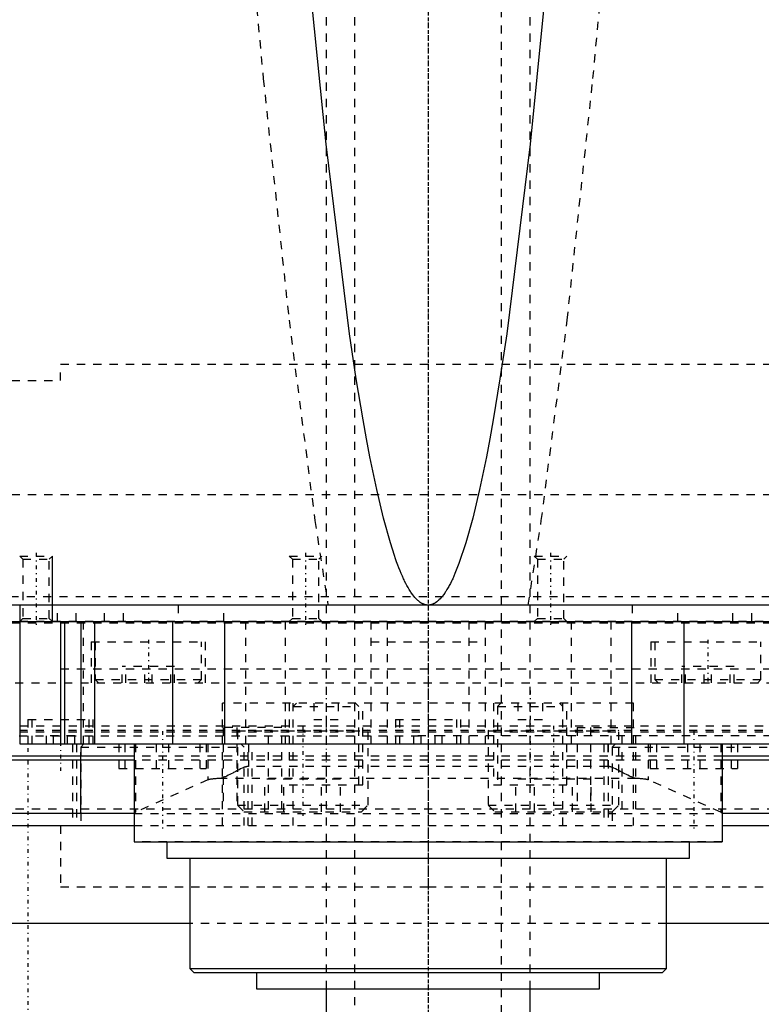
# Model space of a CAD drawing. Extents: x -125 to 125, y -82 to 428.
# Tile 3 of 11: x -50 to 41, y -14 to 106. Entities that reach past the tile are written whole.
import ezdxf

# ---------------------------------------------------------------- set-up
doc = ezdxf.new("R2010")
doc.units = 0
doc.linetypes.add('CENTER', pattern=[1.5, 0.45, -0.5, 0.05, -0.5])
doc.linetypes.add('DASHED', pattern=[2, 1, -1])
for name, color, linetype in [('AM_0', 7, 'CONTINUOUS'), ('AM_10', 7, 'CONTINUOUS'), ('AM_3', 7, 'DASHED'), ('AM_7', 7, 'CENTER')]:
    doc.layers.add(name, color=color, linetype=linetype)

msp = doc.modelspace()

# ---------------------------------------------------------------- linework, layer by layer
at = {"layer": 'AM_0', "color": 7, "linetype": 'CONTINUOUS'}
for p, q in [((79, 34.5), (-79, 34.5)), ((-50, 34.5), (-50, 17.5)), ((-78.5, 32.5), (78.5, 32.5)), ((-45, 32.5), (-45, 17.5)), ((-44.5, 32.5), (-44.5, 17.5)), ((-42.5, 32.5), (-42.5, 17.5)), ((-40.83, 32.5), (-40.83, 17.5)), ((-31.31, 32.5), (-31.31, 17.5)), ((-24.92, 32.5), (-24.92, 17.5)), ((24.92, 32.5), (24.92, 17.5)), ((31.31, 32.5), (31.31, 17.5)), ((-50, 17.5), (50, 17.5)), ((-36, 17.5), (-36, 5.5)), ((36, 17.5), (36, 5.5)), ((-36, 16), (-60, 16)), ((60, 16), (36, 16)), ((-36, 15.5), (-60, 15.5)), ((-42.5, 9), (-42.5, 15.5)), ((60, 15.5), (36, 15.5)), ((-36, 9), (-52.5, 9)), ((52.5, 9), (36, 9)), ((-68.3, 7.5), (-36, 7.5)), ((36, 7.5), (68.3, 7.5)), ((-36, 5.5), (36, 5.5)), ((-32, 5.5), (-32, 3.5)), ((32, 3.5), (32, 5.5)), ((-32, 3.5), (32, 3.5)), ((-29.17, 3.5), (-29.17, -10)), ((29.18, -10), (29.18, 3.5)), ((-29.17, -4.5), (-65.59, -4.5)), ((65.59, -4.5), (29.18, -4.5)), ((-29.17, -10), (-28.67, -10.5)), ((-29.17, -10), (29.18, -10)), ((-28.67, -10.5), (28.68, -10.5)), ((-21, -10.5), (-21, -12.5)), ((21, -12.5), (21, -10.5)), ((28.68, -10.5), (29.18, -10)), ((-21, -12.5), (21, -12.5)), ((-12.5, -12.5), (-12.5, -17.5)), ((12.5, -17.5), (12.5, -12.5))]:
    msp.add_line(p, q, dxfattribs=at)
for points in [[(0, 34.5, 0), (-0.01, 34.5, 0), (-0.04, 34.5, 0), (-0.06, 34.5, 0), (-0.07, 34.5, 0), (-0.08, 34.5, 0), (-0.11, 34.5, 0), (-0.13, 34.51, 0), (-0.15, 34.51, 0), (-0.18, 34.51, 0), (-0.2, 34.51, 0), (-0.21, 34.52, 0), (-0.22, 34.52, 0), (-0.25, 34.52, 0), (-0.27, 34.53, 0), (-0.29, 34.53, 0), (-0.32, 34.54, 0), (-0.34, 34.54, 0), (-0.35, 34.54, 0), (-0.36, 34.55, 0), (-0.39, 34.55, 0), (-0.41, 34.56, 0), (-0.42, 34.56, 0), (-0.43, 34.57, 0), (-0.46, 34.57, 0), (-0.48, 34.58, 0), (-0.49, 34.59, 0), (-0.5, 34.59, 0), (-0.53, 34.6, 0), (-0.55, 34.61, 0), (-0.57, 34.62, 0), (-0.6, 34.63, 0), (-0.62, 34.64, 0), (-0.63, 34.64, 0), (-0.64, 34.65, 0), (-0.67, 34.66, 0), (-0.69, 34.67, 0), (-0.71, 34.68, 0), (-0.74, 34.69, 0), (-0.76, 34.71, 0), (-0.77, 34.71, 0), (-0.78, 34.72, 0), (-0.81, 34.73, 0), (-0.83, 34.74, 0), (-0.85, 34.76, 0), (-0.88, 34.77, 0), (-0.9, 34.79, 0), (-0.91, 34.8, 0), (-0.92, 34.8, 0), (-0.95, 34.82, 0), (-0.97, 34.83, 0), (-1.05, 34.89, 0), (-1.19, 35.01, 0), (-1.26, 35.07, 0), (-1.33, 35.13, 0), (-1.47, 35.27, 0), (-1.61, 35.43, 0), (-1.75, 35.59, 0), (-1.89, 35.78, 0), (-2.03, 35.97, 0), (-2.1, 36.07, 0), (-2.17, 36.18, 0), (-2.31, 36.41, 0), (-2.45, 36.64, 0), (-2.52, 36.77, 0), (-2.59, 36.89, 0), (-2.73, 37.16, 0), (-2.87, 37.44, 0), (-2.94, 37.59, 0), (-3.01, 37.73, 0), (-3.15, 38.04, 0), (-3.29, 38.36, 0), (-3.43, 38.7, 0), (-3.57, 39.05, 0), (-3.71, 39.41, 0), (-3.78, 39.6, 0), (-3.85, 39.79, 0), (-3.99, 40.18, 0), (-4.13, 40.59, 0), (-4.62, 42.12, 0), (-5.46, 45.14, 0), (-6.29, 48.66, 0), (-7.13, 52.68, 0), (-7.54, 54.88, 0), (-7.96, 57.2, 0), (-8.79, 62.22, 0), (-9.62, 67.74, 0), (-12.5, 90.94, 0), (-14.95, 115.63, 0)], [(14.95, 115.63, 0), (12.5, 90.94, 0), (9.62, 67.74, 0), (8.79, 62.22, 0), (7.96, 57.2, 0), (7.54, 54.88, 0), (7.13, 52.68, 0), (6.29, 48.66, 0), (5.46, 45.14, 0), (4.62, 42.12, 0), (3.78, 39.6, 0), (3.29, 38.36, 0), (3.15, 38.04, 0), (3.01, 37.73, 0), (2.94, 37.59, 0), (2.87, 37.44, 0), (2.73, 37.16, 0), (2.59, 36.89, 0), (2.52, 36.77, 0), (2.45, 36.64, 0), (2.31, 36.41, 0), (2.17, 36.18, 0), (2.1, 36.07, 0), (2.03, 35.97, 0), (1.89, 35.78, 0), (1.75, 35.59, 0), (1.61, 35.43, 0), (1.47, 35.27, 0), (1.33, 35.13, 0), (1.26, 35.07, 0), (1.19, 35.01, 0), (1.05, 34.89, 0), (0.91, 34.8, 0), (0.83, 34.74, 0), (0.81, 34.73, 0), (0.78, 34.72, 0), (0.77, 34.71, 0), (0.76, 34.71, 0), (0.74, 34.69, 0), (0.71, 34.68, 0), (0.69, 34.67, 0), (0.67, 34.66, 0), (0.64, 34.65, 0), (0.63, 34.64, 0), (0.62, 34.64, 0), (0.6, 34.63, 0), (0.57, 34.62, 0), (0.55, 34.61, 0), (0.53, 34.6, 0), (0.5, 34.59, 0), (0.49, 34.59, 0), (0.48, 34.58, 0), (0.46, 34.57, 0), (0.43, 34.57, 0), (0.42, 34.56, 0), (0.41, 34.56, 0), (0.39, 34.55, 0), (0.36, 34.55, 0), (0.35, 34.54, 0), (0.34, 34.54, 0), (0.32, 34.54, 0), (0.29, 34.53, 0), (0.27, 34.53, 0), (0.25, 34.52, 0), (0.22, 34.52, 0), (0.21, 34.52, 0), (0.2, 34.51, 0), (0.18, 34.51, 0), (0.15, 34.51, 0), (0.13, 34.51, 0), (0.11, 34.5, 0), (0.08, 34.5, 0), (0.07, 34.5, 0), (0.06, 34.5, 0), (0.04, 34.5, 0), (0.01, 34.5, 0), (0, 34.5, 0)]]:
    msp.add_polyline3d(points, dxfattribs=at)
at = {"layer": 'AM_10', "color": 7, "linetype": 'CONTINUOUS'}
msp.add_line((-46, 32.5), (-46, 40.5), dxfattribs=at)
at = {"layer": 'AM_3', "color": 6, "linetype": 'DASHED'}
for p, q in [((-9, 360.5), (-9, -59.5)), ((9, -59.5), (9, 360.5)), ((-12.5, 222.5), (-12.5, -12.5)), ((12.5, -12.5), (12.5, 222.5)), ((-45, 62), (-45, 64)), ((-45, 64), (45, 64)), ((-65, 62), (-45, 62)), ((100, 48), (-100, 48)), ((-50, 40.5), (-49.62, 40.12)), ((-50, 40.5), (-46, 40.5)), ((-49.62, 40.12), (-49.62, 32.88)), ((-49.62, 40.12), (-46.38, 40.12)), ((-46.38, 40.12), (-46, 40.5)), ((-46.38, 32.88), (-46.38, 40.12)), ((-17, 40.5), (-16.62, 40.12)), ((-17, 40.5), (-13, 40.5)), ((-16.62, 40.12), (-16.62, 32.88)), ((-16.62, 40.12), (-13.38, 40.12)), ((-13.38, 40.12), (-13, 40.5)), ((-13.38, 32.88), (-13.38, 40.12)), ((13, 40.5), (13.38, 40.12)), ((13, 40.5), (17, 40.5)), ((13.38, 40.12), (13.38, 32.88)), ((13.38, 40.12), (16.62, 40.12)), ((16.62, 40.12), (17, 40.5)), ((16.62, 32.88), (16.62, 40.12)), ((77.86, 35.5), (-77.86, 35.5)), ((-45.38, 32.5), (-45.38, 34.5)), ((-43.08, 32.5), (-43.08, 34.5)), ((-39.62, 32.5), (-39.62, 34.5)), ((-37.31, 32.5), (-37.31, 34.5)), ((-30.58, 34.5), (-30.58, 32.5)), ((-25, 32.5), (-25, 34.5)), ((25, 34.5), (25, 32.5)), ((30.58, 32.5), (30.58, 34.5)), ((37.31, 32.5), (37.31, 34.5)), ((39.62, 32.5), (39.62, 34.5)), ((-49.62, 32.88), (-50, 32.5)), ((-49.62, 32.88), (-46.38, 32.88)), ((-46, 32.5), (-46.38, 32.88)), ((-16.62, 32.88), (-17, 32.5)), ((-16.62, 32.88), (-13.38, 32.88)), ((-13, 32.5), (-13.38, 32.88)), ((13.38, 32.88), (13, 32.5)), ((13.38, 32.88), (16.62, 32.88)), ((17, 32.5), (16.62, 32.88)), ((77, 32.5), (-60.01, 32.5)), ((60, 32.3), (-60, 32.3)), ((-42.23, 32.5), (-42.23, 17.5)), ((-22.36, 32.5), (-22.36, 17.5)), ((-17.5, 32.5), (-17.5, 17.5)), ((-7, 32.5), (-7, 17.5)), ((-5, 32.5), (-5, 17.5)), ((5, 32.5), (5, 17.5)), ((7, 32.5), (7, 17.5)), ((17.5, 32.5), (17.5, 17.5)), ((22.36, 32.5), (22.36, 17.5)), ((-41.25, 30), (-41.25, 25)), ((-41.25, 30), (-27.25, 30)), ((-40.75, 30), (-40.75, 25.4)), ((-27.75, 25.4), (-27.75, 30)), ((-27.25, 25), (-27.25, 30)), ((-7, 30), (7, 30)), ((27.25, 30), (27.25, 25)), ((27.25, 30), (41.25, 30)), ((27.75, 30), (27.75, 25.4)), ((40.75, 25.4), (40.75, 30)), ((-45, 26.7), (45, 26.7)), ((-45, 26.7), (0, 26.7)), ((-37.45, 25), (-37.45, 27)), ((-31.05, 27), (-37.45, 27)), ((-37, 25), (-37, 27)), ((-34.7, 25), (-34.7, 27)), ((-33.8, 25), (-33.8, 27)), ((-31.5, 25), (-31.5, 27)), ((-31.05, 25), (-31.05, 27)), ((31.05, 25), (31.05, 27)), ((37.45, 27), (31.05, 27)), ((31.5, 25), (31.5, 27)), ((33.8, 25), (33.8, 27)), ((34.7, 25), (34.7, 27)), ((37, 25), (37, 27)), ((37.45, 25), (37.45, 27)), ((-40.75, 25.4), (-40.35, 25)), ((-40.75, 25.4), (-27.75, 25.4)), ((-28.15, 25), (-27.75, 25.4)), ((27.75, 25.4), (28.15, 25)), ((27.75, 25.4), (40.75, 25.4)), ((40.35, 25), (40.75, 25.4)), ((-78.56, 25), (78.56, 25)), ((-25.16, 7.5), (-25.16, 22.5)), ((25.16, 22.5), (-25.16, 22.5)), ((-17, 22.5), (-17, 12.5)), ((-16.1, 22.5), (-16.5, 22.1)), ((-16.5, 7.5), (-16.5, 22.5)), ((-16.5, 22.1), (-8.5, 22.1)), ((-14, 22.5), (-14, 20.5)), ((-11, 22.5), (-11, 20.5)), ((-8.5, 22.1), (-8.9, 22.5)), ((-8.5, 12.5), (-8.5, 22.1)), ((-8, 12.5), (-8, 22.5)), ((8, 22.5), (8, 12.5)), ((8.9, 22.5), (8.5, 22.1)), ((8.5, 22.1), (8.5, 12.5)), ((8.5, 22.1), (16.5, 22.1)), ((11, 22.5), (11, 20.5)), ((14, 22.5), (14, 20.5)), ((16.5, 22.1), (16.1, 22.5)), ((16.5, 7.5), (16.5, 22.5)), ((17, 12.5), (17, 22.5)), ((25.16, 7.5), (25.16, 22.5)), ((-49, 20.5), (-49, 17.5)), ((-49, 20.5), (-41, 20.5)), ((-48.5, 20.5), (-48.5, 17.5)), ((-41.5, 17.5), (-41.5, 20.5)), ((-41, 17.5), (-41, 20.5)), ((-14, 20.5), (-11, 20.5)), ((-4, 20.5), (-4, 17.5)), ((-4, 20.5), (4, 20.5)), ((-3.5, 20.5), (-3.5, 17.5)), ((3.5, 17.5), (3.5, 20.5)), ((4, 17.5), (4, 20.5)), ((11, 20.5), (14, 20.5)), ((-60, 19.7), (60, 19.7)), ((-25.09, 19.5), (-25.09, 9.5)), ((-17.89, 19.5), (-25.09, 19.5)), ((-23.43, 19.5), (-23.43, 9.5)), ((-19.55, 9.5), (-19.55, 19.5)), ((-17.89, 9.5), (-17.89, 19.5)), ((18.23, 19.5), (18.23, 9.5)), ((18.23, 19.5), (25.44, 19.5)), ((19.89, 19.5), (19.89, 9.5)), ((23.77, 9.5), (23.77, 19.5)), ((25.44, 9.5), (25.44, 19.5)), ((-60.07, 18.5), (-0.87, 18.5)), ((-60.04, 19.2), (60.04, 19.2)), ((-60.01, 19), (60.01, 19)), ((-43.27, 18.5), (-46.73, 18.5)), ((-46.73, 17.5), (-46.73, 18.5)), ((-45.87, 17.5), (-45.87, 18.5)), ((-44.13, 17.5), (-44.13, 18.5)), ((-43.27, 17.5), (-43.27, 18.5)), ((-23.25, 19.2), (-23.35, 19.1)), ((-23.35, 19.1), (-23.35, 10)), ((-23.35, 19.1), (-7.35, 19.1)), ((-7.35, 19.1), (-7.45, 19.2)), ((-7.35, 10), (-7.35, 19.1)), ((1.73, 18.5), (-1.73, 18.5)), ((-1.73, 17.5), (-1.73, 18.5)), ((-0.87, 17.5), (-0.87, 18.5)), ((0.87, 17.5), (0.87, 18.5)), ((60.07, 18.5), (0.87, 18.5)), ((1.73, 17.5), (1.73, 18.5)), ((7.45, 19.2), (7.35, 19.1)), ((7.35, 19.1), (7.35, 10)), ((7.35, 19.1), (23.35, 19.1)), ((23.35, 19.1), (23.25, 19.2)), ((23.35, 10), (23.35, 19.1)), ((-43.53, 17.5), (-43.53, 7.5)), ((-43.03, 17.5), (-43.03, 7.5)), ((-42.13, 17.5), (-42.53, 17.1)), ((-42.53, 17.1), (-42.53, 7.5)), ((-42.53, 17.1), (-22.53, 17.1)), ((-42.5, 15.5), (-42.5, 17.5)), ((-37.86, 17.5), (-37.86, 14.5)), ((-37.11, 17.5), (-37.11, 14.5)), ((-35.82, 17.5), (-35.82, 9.14)), ((-33.28, 17.5), (-33.28, 14.5)), ((-31.77, 17.5), (-31.77, 14.5)), ((-27.95, 17.5), (-27.95, 14.5)), ((-27.19, 17.5), (-27.19, 14.5)), ((-26.96, 17.5), (-26.96, 13.1)), ((-22.53, 17.1), (-22.93, 17.5)), ((-22.53, 7.5), (-22.53, 17.1)), ((-22.03, 7.5), (-22.03, 17.5)), ((-22, 17.5), (-22, 14.74)), ((-21.53, 7.5), (-21.53, 17.5)), ((21.53, 17.5), (21.53, 7.5)), ((22, 17.5), (22, 14.74)), ((22.03, 17.5), (22.03, 7.5)), ((22.93, 17.5), (22.53, 17.1)), ((22.53, 17.1), (22.53, 7.5)), ((22.53, 17.1), (42.53, 17.1)), ((26.96, 17.5), (26.96, 13.1)), ((27.19, 17.5), (27.19, 14.5)), ((27.95, 17.5), (27.95, 14.5)), ((31.77, 17.5), (31.77, 14.5)), ((33.28, 17.5), (33.28, 14.5)), ((35.82, 17.5), (35.82, 9.14)), ((37.11, 17.5), (37.11, 14.5)), ((37.86, 17.5), (37.86, 14.5)), ((36, 16), (-36, 16)), ((-37.86, 14.5), (-27.19, 14.5)), ((36, 15.5), (-36, 15.5)), ((22, 14.74), (-22, 14.74)), ((27.19, 14.5), (37.86, 14.5)), ((25.41, 13.27), (-25.41, 13.27)), ((-26.96, 13.1), (-35.82, 9.14)), ((-19.97, 9.2), (-19.97, 13.2)), ((-10.73, 13.2), (-19.97, 13.2)), ((-17.66, 9.2), (-17.66, 13.2)), ((-17, 12.5), (-8, 12.5)), ((-13.04, 9.2), (-13.04, 13.2)), ((-10.73, 9.2), (-10.73, 13.2)), ((8, 12.5), (17, 12.5)), ((10.73, 9.2), (10.73, 13.2)), ((19.97, 13.2), (10.73, 13.2)), ((13.04, 9.2), (13.04, 13.2)), ((17.66, 9.2), (17.66, 13.2)), ((19.97, 9.2), (19.97, 13.2)), ((35.82, 9.14), (26.96, 13.1)), ((-23.35, 10), (-22.55, 9.2)), ((-23.35, 10), (-7.35, 10)), ((-8.15, 9.2), (-7.35, 10)), ((7.35, 10), (8.15, 9.2)), ((7.35, 10), (23.35, 10)), ((22.55, 9.2), (23.35, 10)), ((52.5, 9.5), (-52.5, 9.5)), ((-36, 9), (36, 9)), ((-22.55, 9.2), (-8.15, 9.2)), ((8.15, 9.2), (22.55, 9.2)), ((-45, 7.5), (-45, 0)), ((-45, 7.5), (-45, 0)), ((-36, 7.5), (36, 7.5)), ((36, 5.52), (-36, 5.52)), ((-45, 0), (0, 0)), ((0, 0), (45, 0)), ((29.18, -4.5), (-29.17, -4.5))]:
    msp.add_line(p, q, dxfattribs=at)
for points in [[(-21.74, 115.63, 0), (-20.18, 98.98, 0), (-17.03, 69.41, 0), (-13.86, 44.87, 0), (-12.26, 34.5, 0)], [(12.26, 34.5, 0), (13.86, 44.87, 0), (17.03, 69.41, 0), (20.18, 98.98, 0), (21.74, 115.63, 0)], [(-22, 14.74, 0), (-22.02, 14.74, 0), (-22.06, 14.73, 0), (-22.1, 14.73, 0), (-22.12, 14.73, 0), (-22.14, 14.73, 0), (-22.18, 14.72, 0), (-22.21, 14.72, 0), (-22.25, 14.71, 0), (-22.29, 14.7, 0), (-22.32, 14.69, 0), (-22.34, 14.69, 0), (-22.36, 14.68, 0), (-22.39, 14.67, 0), (-22.43, 14.66, 0), (-22.46, 14.65, 0), (-22.5, 14.64, 0), (-22.53, 14.62, 0), (-22.55, 14.62, 0), (-22.57, 14.61, 0), (-22.6, 14.6, 0), (-22.64, 14.58, 0), (-22.65, 14.58, 0), (-22.75, 14.53, 0), (-22.95, 14.44, 0), (-23.15, 14.34, 0), (-23.34, 14.24, 0), (-23.53, 14.14, 0), (-23.72, 14.04, 0), (-23.82, 13.99, 0), (-23.91, 13.94, 0), (-24.1, 13.84, 0), (-24.29, 13.75, 0), (-24.47, 13.66, 0), (-24.65, 13.57, 0), (-24.82, 13.49, 0), (-24.91, 13.46, 0), (-25, 13.42, 0), (-25.16, 13.36, 0), (-25.33, 13.3, 0), (-25.41, 13.27, 0)], [(25.41, 13.27, 0), (25.33, 13.3, 0), (25.16, 13.36, 0), (25, 13.42, 0), (24.91, 13.46, 0), (24.82, 13.49, 0), (24.65, 13.57, 0), (24.47, 13.66, 0), (24.29, 13.75, 0), (24.1, 13.84, 0), (23.91, 13.94, 0), (23.82, 13.99, 0), (23.72, 14.04, 0), (23.53, 14.14, 0), (23.34, 14.24, 0), (23.15, 14.34, 0), (22.95, 14.44, 0), (22.75, 14.53, 0), (22.65, 14.58, 0), (22.64, 14.58, 0), (22.6, 14.6, 0), (22.57, 14.61, 0), (22.55, 14.62, 0), (22.53, 14.62, 0), (22.5, 14.64, 0), (22.46, 14.65, 0), (22.43, 14.66, 0), (22.39, 14.67, 0), (22.36, 14.68, 0), (22.34, 14.69, 0), (22.32, 14.69, 0), (22.29, 14.7, 0), (22.25, 14.71, 0), (22.21, 14.72, 0), (22.18, 14.72, 0), (22.14, 14.73, 0), (22.12, 14.73, 0), (22.1, 14.73, 0), (22.06, 14.73, 0), (22.02, 14.74, 0), (22, 14.74, 0)], [(-25.41, 13.27, 0), (-25.48, 13.27, 0), (-25.61, 13.26, 0), (-25.74, 13.25, 0), (-25.81, 13.25, 0), (-25.87, 13.25, 0), (-25.99, 13.24, 0), (-26.1, 13.23, 0), (-26.2, 13.22, 0), (-26.3, 13.21, 0), (-26.4, 13.2, 0), (-26.44, 13.19, 0), (-26.49, 13.19, 0), (-26.57, 13.18, 0), (-26.64, 13.17, 0), (-26.71, 13.16, 0), (-26.77, 13.15, 0), (-26.82, 13.14, 0), (-26.85, 13.13, 0), (-26.87, 13.12, 0), (-26.91, 13.11, 0), (-26.94, 13.1, 0), (-26.96, 13.1, 0)], [(26.96, 13.1, 0), (26.94, 13.1, 0), (26.91, 13.11, 0), (26.87, 13.12, 0), (26.85, 13.13, 0), (26.82, 13.14, 0), (26.77, 13.15, 0), (26.71, 13.16, 0), (26.64, 13.17, 0), (26.57, 13.18, 0), (26.49, 13.19, 0), (26.44, 13.19, 0), (26.4, 13.2, 0), (26.3, 13.21, 0), (26.2, 13.22, 0), (26.1, 13.23, 0), (25.99, 13.24, 0), (25.87, 13.25, 0), (25.81, 13.25, 0), (25.74, 13.25, 0), (25.61, 13.26, 0), (25.48, 13.27, 0), (25.41, 13.27, 0)], [(-35.82, 9.14, 0), (-35.88, 9.12, 0), (-35.96, 9.06, 0), (-36, 9.01, 0), (-36, 8.99, 0)], [(36, 8.99, 0), (36, 9.01, 0), (35.96, 9.06, 0), (35.88, 9.12, 0), (35.82, 9.14, 0)]]:
    msp.add_polyline3d(points, dxfattribs=at)
at = {"layer": 'AM_7', "color": 4, "linetype": 'CENTER'}
for p, q in [((0, 386.4), (0, -18.4)), ((0, 381.5), (0, -80.5)), ((0, 247.5), (0, -82.5)), ((-48, 40.9), (-48, 32.1)), ((-15, 40.9), (-15, 32.1)), ((15, 40.9), (15, 32.1)), ((-34.25, 30.25), (-34.25, 24.75)), ((34.25, 30.25), (34.25, 24.75)), ((0, 27.07), (0, -0.38)), ((-12.5, 24.05), (-12.5, 11.95)), ((12.5, 24.05), (12.5, 11.95)), ((-45, 20.8), (-45, 14.2)), ((-15.35, 19.7), (-15.35, 8.7)), ((15.35, 19.7), (15.35, 8.7)), ((-32.53, 19.05), (-32.53, 6.95)), ((32.53, 19.05), (32.53, 6.95)), ((-49, 17), (-49, -82))]:
    msp.add_line(p, q, dxfattribs=at)

doc.saveas('drawing.dxf')
